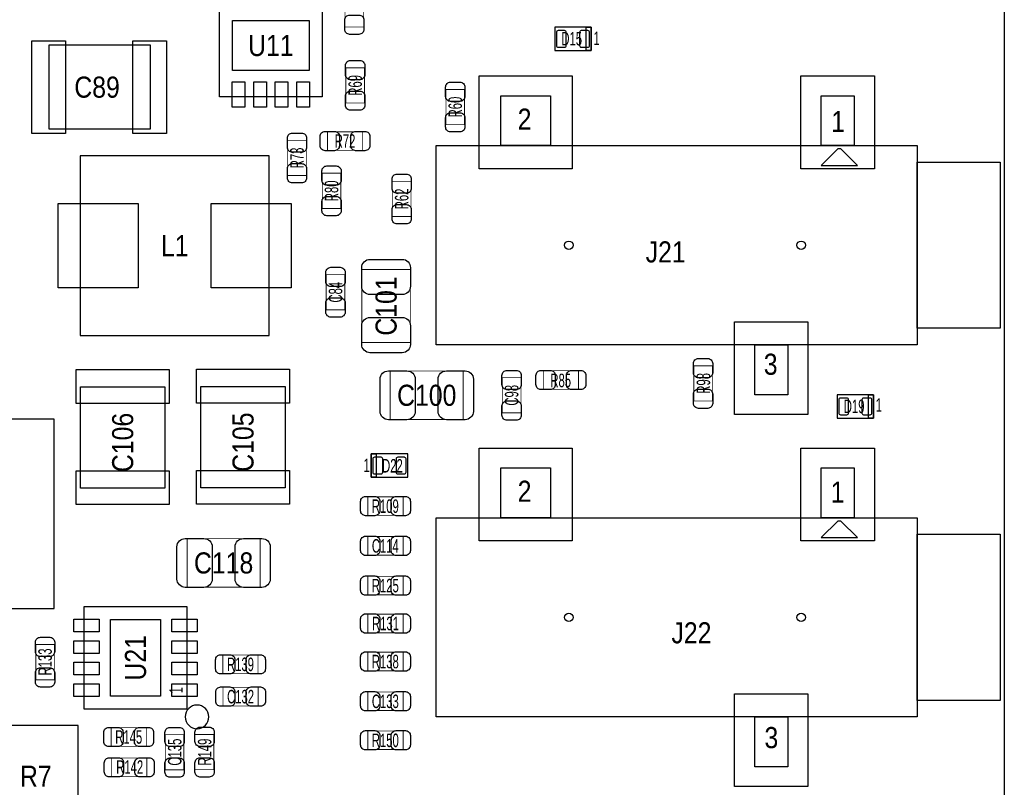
# Model space of a CAD drawing. Extents: x -31 to 174, y -12 to 124.
# Tile 15 of 20: x 121 to 151, y 22 to 45. Entities that reach past the tile are written whole.
import ezdxf
from ezdxf.enums import TextEntityAlignment as Align

# ---------------------------------------------------------------- set-up
doc = ezdxf.new("R2010")
doc.units = 0
for name, color, linetype in [('BG_OUTLINE', 3, 'CONTINUOUS'), ('PG_ASSEMBLY_TOP', 140, 'CONTINUOUS'), ('PIN_BOTTOM', 2, 'CONTINUOUS'), ('PIN_TOP', 160, 'CONTINUOUS'), ('RD_ASSEMBLY_TOP', 140, 'CONTINUOUS')]:
    doc.layers.add(name, color=color, linetype=linetype)

msp = doc.modelspace()

# ---------------------------------------------------------------- linework, layer by layer
at = {"layer": 'BG_OUTLINE'}
msp.add_lwpolyline([(0, 0), (0, 46.233588), (5.526532, 46.233588, 0.413393), (6.522212, 47.232062), (6.522212, 48.731932, 0.414214), (5.522214, 49.73193), (0, 49.73193), (0, 74.98207), (5.522214, 74.98207, 0.414214), (6.522212, 75.982068), (6.522212, 77.481938, 0.413393), (5.526532, 78.480412), (0, 78.480412), (0, 89.662), (150.622, 89.662), (150.622, 0)], format="xyb", close=True, dxfattribs=at)
at = {"layer": 'PG_ASSEMBLY_TOP', "const_width": 0.024892}
for points in [[(130.758692, 45.970698), (131.318508, 45.970698), (131.318508, 44.910502), (130.758692, 44.910502), (130.758692, 45.970698)], [(131.343908, 42.624502), (130.784092, 42.624502), (130.784092, 43.684698), (131.343908, 43.684698), (131.343908, 42.624502)], [(134.358888, 41.971976), (133.799072, 41.971976), (133.799072, 43.032172), (134.358888, 43.032172), (134.358888, 41.971976)], [(131.289298, 41.758108), (131.289298, 41.198292), (130.229102, 41.198292), (130.229102, 41.758108), (131.289298, 41.758108)], [(129.591308, 40.440102), (129.031492, 40.440102), (129.031492, 41.500298), (129.591308, 41.500298), (129.591308, 40.440102)], [(130.072892, 40.509698), (130.632708, 40.509698), (130.632708, 39.449502), (130.072892, 39.449502), (130.072892, 40.509698)], [(132.745988, 39.205662), (132.186172, 39.205662), (132.186172, 40.265858), (132.745988, 40.265858), (132.745988, 39.205662)], [(130.192272, 37.457634), (130.752088, 37.457634), (130.752088, 36.397438), (130.192272, 36.397438), (130.192272, 37.457634)], [(132.726176, 35.412426), (131.266184, 35.412426), (131.266184, 37.612574), (132.726176, 37.612574), (132.726176, 35.412426)], [(141.266672, 34.712148), (141.826488, 34.712148), (141.826488, 33.651952), (141.266672, 33.651952), (141.266672, 34.712148)], [(132.120386, 33.095184), (132.120386, 34.555176), (134.320534, 34.555176), (134.320534, 33.095184), (132.120386, 33.095184)], [(136.732518, 34.005266), (136.732518, 34.565082), (137.792714, 34.565082), (137.792714, 34.005266), (136.732518, 34.005266)], [(135.498586, 34.355278), (136.058402, 34.355278), (136.058402, 33.295082), (135.498586, 33.295082), (135.498586, 34.355278)], [(131.448302, 30.210252), (131.448302, 30.770068), (132.508498, 30.770068), (132.508498, 30.210252), (131.448302, 30.210252)], [(128.201674, 29.508196), (128.201674, 28.048204), (126.001526, 28.048204), (126.001526, 29.508196), (128.201674, 29.508196)], [(131.448302, 29.013912), (131.448302, 29.573728), (132.508498, 29.573728), (132.508498, 29.013912), (131.448302, 29.013912)], [(132.508498, 28.377388), (132.508498, 27.817572), (131.448302, 27.817572), (131.448302, 28.377388), (132.508498, 28.377388)], [(131.448302, 26.674572), (131.448302, 27.234388), (132.508498, 27.234388), (132.508498, 26.674572), (131.448302, 26.674572)], [(122.001788, 25.261062), (121.441972, 25.261062), (121.441972, 26.321258), (122.001788, 26.321258), (122.001788, 25.261062)], [(127.079502, 25.445212), (127.079502, 26.005028), (128.139698, 26.005028), (128.139698, 25.445212), (127.079502, 25.445212)], [(132.508498, 26.091388), (132.508498, 25.531572), (131.448302, 25.531572), (131.448302, 26.091388), (132.508498, 26.091388)], [(128.142238, 25.033732), (128.142238, 24.473916), (127.082042, 24.473916), (127.082042, 25.033732), (128.142238, 25.033732)], [(131.448302, 24.335232), (131.448302, 24.895048), (132.508498, 24.895048), (132.508498, 24.335232), (131.448302, 24.335232)], [(123.711462, 23.258526), (123.711462, 23.818342), (124.771658, 23.818342), (124.771658, 23.258526), (123.711462, 23.258526)], [(131.448302, 23.160736), (131.448302, 23.720552), (132.508498, 23.720552), (132.508498, 23.160736), (131.448302, 23.160736)], [(125.904498, 22.548342), (125.344682, 22.548342), (125.344682, 23.608538), (125.904498, 23.608538), (125.904498, 22.548342)], [(126.248922, 23.613618), (126.808738, 23.613618), (126.808738, 22.553422), (126.248922, 22.553422)], [(124.786898, 22.904958), (124.786898, 22.345142), (123.726702, 22.345142), (123.726702, 22.904958), (124.786898, 22.904958)]]:
    msp.add_lwpolyline(points, dxfattribs=at)
at = {"layer": 'PG_ASSEMBLY_TOP'}
for points in [[(130.0734, 45.904404), (130.0734, 42.805604), (126.9746, 42.805604), (126.9746, 45.904404), (130.0734, 45.904404)], [(138.176, 44.901612), (137.07618, 44.901612), (137.07618, 44.201588), (138.176, 44.201588), (138.176, 44.901612)], [(128.47828, 41.02862), (122.77852, 41.02862), (122.77852, 35.62858), (128.47828, 35.62858), (128.47828, 41.02862)], [(146.68246, 33.841182), (145.58264, 33.841182), (145.58264, 33.141158), (146.68246, 33.141158), (146.68246, 33.841182)], [(121.995184, 27.40914), (121.995184, 33.1089), (116.595144, 33.1089), (116.595144, 27.40914), (121.995184, 27.40914)], [(131.5466, 31.358078), (132.64642, 31.358078), (132.64642, 32.058102), (131.5466, 32.058102), (131.5466, 31.358078)], [(125.995684, 24.372824), (122.896884, 24.372824), (122.896884, 27.471624), (125.995684, 27.471624), (125.995684, 24.372824)], [(105.192322, 0), (122.722386, 0), (122.722386, 23.880064), (105.192322, 23.880064), (105.192322, 0)]]:
    msp.add_lwpolyline(points, dxfattribs=at)
for points in [[(138.176, 44.901612), (138.176, 44.201588), (138.02614, 44.201588), (138.02614, 44.901612)], [(121.84126, 41.83126), (121.84126, 44.37126), (124.88926, 44.37126), (124.88926, 41.83126)], [(135.451596, 41.342056), (135.451596, 42.84218), (136.951466, 42.84218), (136.951466, 41.342056)], [(145.101564, 41.342056), (145.101564, 42.84218), (146.101562, 42.84218), (146.101562, 41.342056)], [(133.501384, 35.342068), (133.501384, 41.342056), (148.001482, 41.342056), (148.001482, 35.342068)], [(145.101564, 40.742108), (146.201384, 40.742108), (145.701512, 41.24198), (145.601436, 41.24198)], [(148.001482, 35.84194), (148.001482, 40.842184), (150.501604, 40.842184), (150.501604, 35.84194)], [(143.101568, 33.841944), (143.101568, 35.342068), (144.101566, 35.342068), (144.101566, 33.841944)], [(122.789696, 31.02864), (122.789696, 34.07664), (125.329696, 34.07664), (125.329696, 31.02864)], [(126.4158, 31.0388), (126.4158, 34.0868), (128.9558, 34.0868), (128.9558, 31.0388)], [(146.68246, 33.841182), (146.68246, 33.141158), (146.5326, 33.141158), (146.5326, 33.841182)], [(131.5466, 31.358078), (131.5466, 32.058102), (131.69646, 32.058102), (131.69646, 31.358078)], [(135.451596, 30.140656), (135.451596, 31.64078), (136.951466, 31.64078), (136.951466, 30.140656)], [(145.101564, 30.140656), (145.101564, 31.64078), (146.101562, 31.64078), (146.101562, 30.140656)], [(133.501384, 24.140668), (133.501384, 30.140656), (148.001482, 30.140656), (148.001482, 24.140668)], [(145.101564, 29.540708), (146.201384, 29.540708), (145.701512, 30.04058), (145.601436, 30.04058)], [(148.001482, 24.64054), (148.001482, 29.640784), (150.501604, 29.640784), (150.501604, 24.64054)], [(143.101568, 22.640544), (143.101568, 24.140668), (144.101566, 24.140668), (144.101566, 22.640544)]]:
    msp.add_lwpolyline(points, close=True, dxfattribs=at)
msp.add_lwpolyline([(126.656084, 24.144224, 1), (125.944884, 24.144224, 1), (126.656084, 24.144224)], format="xyb", dxfattribs=at)
at = {"layer": 'PIN_BOTTOM'}
for centre in [(137.501376, 38.342062), (144.501616, 38.342062), (137.501376, 27.140662), (144.501616, 27.140662)]:
    msp.add_circle(centre, 0.127, dxfattribs=at)
at = {"layer": 'PIN_TOP'}
for points in [[(127.3683, 45.104304), (129.6797, 45.104304), (129.6797, 43.605704), (127.3683, 43.605704)], [(121.32056, 41.70426), (121.32056, 44.49826), (122.33656, 44.49826), (122.33656, 41.70426)], [(124.36856, 41.70426), (124.36856, 44.49826), (125.38456, 44.49826), (125.38456, 41.70426)], [(134.804404, 40.64508), (134.804404, 43.43908), (137.598404, 43.43908), (137.598404, 40.64508)], [(144.496536, 40.64508), (144.496536, 43.43908), (146.706336, 43.43908), (146.706336, 40.64508)], [(127.35814, 43.262804), (127.73914, 43.262804), (127.73914, 42.500804), (127.35814, 42.500804)], [(128.00838, 43.262804), (128.38938, 43.262804), (128.38938, 42.500804), (128.00838, 42.500804)], [(128.65862, 43.262804), (129.03962, 43.262804), (129.03962, 42.500804), (128.65862, 42.500804)], [(129.30886, 43.262804), (129.68986, 43.262804), (129.68986, 42.500804), (129.30886, 42.500804)], [(124.52858, 37.0586), (122.11558, 37.0586), (122.11558, 39.5986), (124.52858, 39.5986)], [(129.14122, 37.0586), (126.72822, 37.0586), (126.72822, 39.5986), (129.14122, 39.5986)], [(142.49654, 33.245044), (142.49654, 36.039044), (144.70634, 36.039044), (144.70634, 33.245044)], [(122.662696, 34.59734), (125.456696, 34.59734), (125.456696, 33.58134), (122.662696, 33.58134)], [(126.2888, 34.6075), (129.0828, 34.6075), (129.0828, 33.5915), (126.2888, 33.5915)], [(134.804404, 29.44368), (134.804404, 32.23768), (137.598404, 32.23768), (137.598404, 29.44368)], [(144.496536, 29.44368), (144.496536, 32.23768), (146.706336, 32.23768), (146.706336, 29.44368)], [(122.662696, 31.54934), (125.456696, 31.54934), (125.456696, 30.53334), (122.662696, 30.53334)], [(126.2888, 31.5595), (129.0828, 31.5595), (129.0828, 30.5435), (126.2888, 30.5435)], [(123.354084, 27.088084), (123.354084, 26.707084), (122.592084, 26.707084), (122.592084, 27.088084)], [(125.195584, 27.077924), (125.195584, 24.766524), (123.696984, 24.766524), (123.696984, 27.077924)], [(126.300484, 27.088084), (126.300484, 26.707084), (125.538484, 26.707084), (125.538484, 27.088084)], [(123.354084, 26.437844), (123.354084, 26.056844), (122.592084, 26.056844), (122.592084, 26.437844)], [(126.300484, 26.437844), (126.300484, 26.056844), (125.538484, 26.056844), (125.538484, 26.437844)], [(123.354084, 25.787604), (123.354084, 25.406604), (122.592084, 25.406604), (122.592084, 25.787604)], [(126.300484, 25.787604), (126.300484, 25.406604), (125.538484, 25.406604), (125.538484, 25.787604)], [(123.354084, 25.137364), (123.354084, 24.756364), (122.592084, 24.756364), (122.592084, 25.137364)], [(126.300484, 25.137364), (126.300484, 24.756364), (125.538484, 24.756364), (125.538484, 25.137364)], [(142.49654, 22.043644), (142.49654, 24.837644), (144.70634, 24.837644), (144.70634, 22.043644)]]:
    msp.add_lwpolyline(points, close=True, dxfattribs=at)
for points in [[(130.748532, 44.840652), (130.748532, 45.12056, -0.414846), (130.898646, 45.270674), (131.178554, 45.270674, -0.414846), (131.328668, 45.12056), (131.328668, 44.840652, -0.414846), (131.178554, 44.690538), (130.898646, 44.690538, -0.414846)], [(137.376154, 44.801536), (137.176002, 44.801536, 0.414463), (137.125964, 44.751498), (137.125964, 44.351702, 0.414463), (137.176002, 44.301664), (137.376154, 44.301664, 0.414463), (137.426192, 44.351702), (137.426192, 44.751498, 0.414463)], [(138.076178, 44.801536), (137.876026, 44.801536, 0.414463), (137.825988, 44.751498), (137.825988, 44.351702, 0.414463), (137.876026, 44.301664), (138.076178, 44.301664, 0.414463), (138.126216, 44.351702), (138.126216, 44.751498, 0.414463)], [(131.354068, 43.754548), (131.354068, 43.47464, -0.414846), (131.203954, 43.324526), (130.924046, 43.324526, -0.414846), (130.773932, 43.47464), (130.773932, 43.754548, -0.414846), (130.924046, 43.904662), (131.203954, 43.904662, -0.414846)], [(134.369048, 43.102022), (134.369048, 42.822114, -0.414846), (134.218934, 42.672), (133.939026, 42.672, -0.414846), (133.788912, 42.822114), (133.788912, 43.102022, -0.414846), (133.939026, 43.252136), (134.218934, 43.252136, -0.414846)], [(130.773932, 42.554652), (130.773932, 42.83456, -0.414846), (130.924046, 42.984674), (131.203954, 42.984674, -0.414846), (131.354068, 42.83456), (131.354068, 42.554652, -0.414846), (131.203954, 42.404538), (130.924046, 42.404538, -0.414846)], [(133.788912, 41.902126), (133.788912, 42.182034, -0.414846), (133.939026, 42.332148), (134.218934, 42.332148, -0.414846), (134.369048, 42.182034), (134.369048, 41.902126, -0.414846), (134.218934, 41.752012), (133.939026, 41.752012, -0.414846)], [(129.601468, 41.570148), (129.601468, 41.29024, -0.414846), (129.451354, 41.140126), (129.171446, 41.140126, -0.414846), (129.021332, 41.29024), (129.021332, 41.570148, -0.414846), (129.171446, 41.720262), (129.451354, 41.720262, -0.414846)], [(130.159252, 41.768268), (130.43916, 41.768268, -0.414846), (130.589274, 41.618154), (130.589274, 41.338246, -0.414846), (130.43916, 41.188132), (130.159252, 41.188132, -0.414846), (130.009138, 41.338246), (130.009138, 41.618154, -0.414846)], [(131.359148, 41.188132), (131.07924, 41.188132, -0.414846), (130.929126, 41.338246), (130.929126, 41.618154, -0.414846), (131.07924, 41.768268), (131.359148, 41.768268, -0.414846), (131.509262, 41.618154), (131.509262, 41.338246, -0.414846)], [(129.021332, 40.370252), (129.021332, 40.65016, -0.414846), (129.171446, 40.800274), (129.451354, 40.800274, -0.414846), (129.601468, 40.65016), (129.601468, 40.370252, -0.414846), (129.451354, 40.220138), (129.171446, 40.220138, -0.414846)], [(130.642868, 40.579548), (130.642868, 40.29964, -0.414846), (130.492754, 40.149526), (130.212846, 40.149526, -0.414846), (130.062732, 40.29964), (130.062732, 40.579548, -0.414846), (130.212846, 40.729662), (130.492754, 40.729662, -0.414846)], [(132.756148, 40.335708), (132.756148, 40.0558, -0.414846), (132.606034, 39.905686), (132.326126, 39.905686, -0.414846), (132.176012, 40.0558), (132.176012, 40.335708, -0.414846), (132.326126, 40.485822), (132.606034, 40.485822, -0.414846)], [(130.062732, 39.379652), (130.062732, 39.65956, -0.414846), (130.212846, 39.809674), (130.492754, 39.809674, -0.414846), (130.642868, 39.65956), (130.642868, 39.379652, -0.414846), (130.492754, 39.229538), (130.212846, 39.229538, -0.414846)], [(132.176012, 39.135812), (132.176012, 39.41572, -0.414846), (132.326126, 39.565834), (132.606034, 39.565834, -0.414846), (132.756148, 39.41572), (132.756148, 39.135812, -0.414846), (132.606034, 38.985698), (132.326126, 38.985698, -0.414846)], [(130.762248, 37.527484), (130.762248, 37.247576, -0.414846), (130.612134, 37.097462), (130.332226, 37.097462, -0.414846), (130.182112, 37.247576), (130.182112, 37.527484, -0.414846), (130.332226, 37.677598), (130.612134, 37.677598, -0.414846)], [(132.731256, 37.667438), (132.731256, 37.107622, -0.414709), (132.481066, 36.857432), (131.511294, 36.857432, -0.414709), (131.261104, 37.107622), (131.261104, 37.667438, -0.414709), (131.511294, 37.917628), (132.481066, 37.917628, -0.414709)], [(130.182112, 36.327588), (130.182112, 36.607496, -0.414846), (130.332226, 36.75761), (130.612134, 36.75761, -0.414846), (130.762248, 36.607496), (130.762248, 36.327588, -0.414846), (130.612134, 36.177474), (130.332226, 36.177474, -0.414846)], [(131.261104, 35.357562), (131.261104, 35.917378, -0.414709), (131.511294, 36.167568), (132.481066, 36.167568, -0.414709), (132.731256, 35.917378), (132.731256, 35.357562, -0.414709), (132.481066, 35.107372), (131.511294, 35.107372, -0.414709)], [(141.836648, 34.781998), (141.836648, 34.50209, -0.414846), (141.686534, 34.351976), (141.406626, 34.351976, -0.414846), (141.256512, 34.50209), (141.256512, 34.781998, -0.414846), (141.406626, 34.932112), (141.686534, 34.932112, -0.414846)], [(132.065522, 34.560256), (132.625338, 34.560256, -0.414709), (132.875528, 34.310066), (132.875528, 33.340294, -0.414709), (132.625338, 33.090104), (132.065522, 33.090104, -0.414709), (131.815332, 33.340294), (131.815332, 34.310066, -0.414709)], [(134.375398, 33.090104), (133.815582, 33.090104, -0.414709), (133.565392, 33.340294), (133.565392, 34.310066, -0.414709), (133.815582, 34.560256), (134.375398, 34.560256, -0.414709), (134.625588, 34.310066), (134.625588, 33.340294, -0.414709)], [(136.068562, 34.425128), (136.068562, 34.14522, -0.414846), (135.918448, 33.995106), (135.63854, 33.995106, -0.414846), (135.488426, 34.14522), (135.488426, 34.425128, -0.414846), (135.63854, 34.575242), (135.918448, 34.575242, -0.414846)], [(136.662668, 34.575242), (136.942576, 34.575242, -0.414846), (137.09269, 34.425128), (137.09269, 34.14522, -0.414846), (136.942576, 33.995106), (136.662668, 33.995106, -0.414846), (136.512554, 34.14522), (136.512554, 34.425128, -0.414846)], [(137.862564, 33.995106), (137.582656, 33.995106, -0.414846), (137.432542, 34.14522), (137.432542, 34.425128, -0.414846), (137.582656, 34.575242), (137.862564, 34.575242, -0.414846), (138.012678, 34.425128), (138.012678, 34.14522, -0.414846)], [(141.256512, 33.582102), (141.256512, 33.86201, -0.414846), (141.406626, 34.012124), (141.686534, 34.012124, -0.414846), (141.836648, 33.86201), (141.836648, 33.582102, -0.414846), (141.686534, 33.431988), (141.406626, 33.431988, -0.414846)], [(135.488426, 33.225232), (135.488426, 33.50514, -0.414846), (135.63854, 33.655254), (135.918448, 33.655254, -0.414846), (136.068562, 33.50514), (136.068562, 33.225232, -0.414846), (135.918448, 33.075118), (135.63854, 33.075118, -0.414846)], [(145.882614, 33.741106), (145.682462, 33.741106, 0.414463), (145.632424, 33.691068), (145.632424, 33.291272, 0.414463), (145.682462, 33.241234), (145.882614, 33.241234, 0.414463), (145.932652, 33.291272), (145.932652, 33.691068, 0.414463)], [(146.582638, 33.741106), (146.382486, 33.741106, 0.414463), (146.332448, 33.691068), (146.332448, 33.291272, 0.414463), (146.382486, 33.241234), (146.582638, 33.241234, 0.414463), (146.632676, 33.291272), (146.632676, 33.691068, 0.414463)], [(131.646422, 31.458154), (131.846574, 31.458154, 0.414463), (131.896612, 31.508192), (131.896612, 31.907988, 0.414463), (131.846574, 31.958026), (131.646422, 31.958026, 0.414463), (131.596384, 31.907988), (131.596384, 31.508192, 0.414463)], [(132.346446, 31.458154), (132.546598, 31.458154, 0.414463), (132.596636, 31.508192), (132.596636, 31.907988, 0.414463), (132.546598, 31.958026), (132.346446, 31.958026, 0.414463), (132.296408, 31.907988), (132.296408, 31.508192, 0.414463)], [(131.378452, 30.780228), (131.65836, 30.780228, -0.414846), (131.808474, 30.630114), (131.808474, 30.350206, -0.414846), (131.65836, 30.200092), (131.378452, 30.200092, -0.414846), (131.228338, 30.350206), (131.228338, 30.630114, -0.414846)], [(132.578348, 30.200092), (132.29844, 30.200092, -0.414846), (132.148326, 30.350206), (132.148326, 30.630114, -0.414846), (132.29844, 30.780228), (132.578348, 30.780228, -0.414846), (132.728462, 30.630114), (132.728462, 30.350206, -0.414846)], [(125.946662, 29.513276), (126.506478, 29.513276, -0.414709), (126.756668, 29.263086), (126.756668, 28.293314, -0.414709), (126.506478, 28.043124), (125.946662, 28.043124, -0.414709), (125.696472, 28.293314), (125.696472, 29.263086, -0.414709)], [(128.256538, 28.043124), (127.696722, 28.043124, -0.414709), (127.446532, 28.293314), (127.446532, 29.263086, -0.414709), (127.696722, 29.513276), (128.256538, 29.513276, -0.414709), (128.506728, 29.263086), (128.506728, 28.293314, -0.414709)], [(131.378452, 29.583888), (131.65836, 29.583888, -0.414846), (131.808474, 29.433774), (131.808474, 29.153866, -0.414846), (131.65836, 29.003752), (131.378452, 29.003752, -0.414846), (131.228338, 29.153866), (131.228338, 29.433774, -0.414846)], [(132.578348, 29.003752), (132.29844, 29.003752, -0.414846), (132.148326, 29.153866), (132.148326, 29.433774, -0.414846), (132.29844, 29.583888), (132.578348, 29.583888, -0.414846), (132.728462, 29.433774), (132.728462, 29.153866, -0.414846)], [(131.378452, 28.387548), (131.65836, 28.387548, -0.414846), (131.808474, 28.237434), (131.808474, 27.957526, -0.414846), (131.65836, 27.807412), (131.378452, 27.807412, -0.414846), (131.228338, 27.957526), (131.228338, 28.237434, -0.414846)], [(132.578348, 27.807412), (132.29844, 27.807412, -0.414846), (132.148326, 27.957526), (132.148326, 28.237434, -0.414846), (132.29844, 28.387548), (132.578348, 28.387548, -0.414846), (132.728462, 28.237434), (132.728462, 27.957526, -0.414846)], [(131.378452, 27.244548), (131.65836, 27.244548, -0.414846), (131.808474, 27.094434), (131.808474, 26.814526, -0.414846), (131.65836, 26.664412), (131.378452, 26.664412, -0.414846), (131.228338, 26.814526), (131.228338, 27.094434, -0.414846)], [(132.578348, 26.664412), (132.29844, 26.664412, -0.414846), (132.148326, 26.814526), (132.148326, 27.094434, -0.414846), (132.29844, 27.244548), (132.578348, 27.244548, -0.414846), (132.728462, 27.094434), (132.728462, 26.814526, -0.414846)], [(122.011948, 26.391108), (122.011948, 26.1112, -0.414846), (121.861834, 25.961086), (121.581926, 25.961086, -0.414846), (121.431812, 26.1112), (121.431812, 26.391108, -0.414846), (121.581926, 26.541222), (121.861834, 26.541222, -0.414846)], [(127.009652, 26.015188), (127.28956, 26.015188, -0.414846), (127.439674, 25.865074), (127.439674, 25.585166, -0.414846), (127.28956, 25.435052), (127.009652, 25.435052, -0.414846), (126.859538, 25.585166), (126.859538, 25.865074, -0.414846)], [(128.209548, 25.435052), (127.92964, 25.435052, -0.414846), (127.779526, 25.585166), (127.779526, 25.865074, -0.414846), (127.92964, 26.015188), (128.209548, 26.015188, -0.414846), (128.359662, 25.865074), (128.359662, 25.585166, -0.414846)], [(131.378452, 26.101548), (131.65836, 26.101548, -0.414846), (131.808474, 25.951434), (131.808474, 25.671526, -0.414846), (131.65836, 25.521412), (131.378452, 25.521412, -0.414846), (131.228338, 25.671526), (131.228338, 25.951434, -0.414846)], [(132.578348, 25.521412), (132.29844, 25.521412, -0.414846), (132.148326, 25.671526), (132.148326, 25.951434, -0.414846), (132.29844, 26.101548), (132.578348, 26.101548, -0.414846), (132.728462, 25.951434), (132.728462, 25.671526, -0.414846)], [(121.431812, 25.191212), (121.431812, 25.47112, -0.414846), (121.581926, 25.621234), (121.861834, 25.621234, -0.414846), (122.011948, 25.47112), (122.011948, 25.191212, -0.414846), (121.861834, 25.041098), (121.581926, 25.041098, -0.414846)], [(127.012192, 25.043892), (127.2921, 25.043892, -0.414846), (127.442214, 24.893778), (127.442214, 24.61387, -0.414846), (127.2921, 24.463756), (127.012192, 24.463756, -0.414846), (126.862078, 24.61387), (126.862078, 24.893778, -0.414846)], [(128.212088, 24.463756), (127.93218, 24.463756, -0.414846), (127.782066, 24.61387), (127.782066, 24.893778, -0.414846), (127.93218, 25.043892), (128.212088, 25.043892, -0.414846), (128.362202, 24.893778), (128.362202, 24.61387, -0.414846)], [(131.378452, 24.905208), (131.65836, 24.905208, -0.414846), (131.808474, 24.755094), (131.808474, 24.475186, -0.414846), (131.65836, 24.325072), (131.378452, 24.325072, -0.414846), (131.228338, 24.475186), (131.228338, 24.755094, -0.414846)], [(132.578348, 24.325072), (132.29844, 24.325072, -0.414846), (132.148326, 24.475186), (132.148326, 24.755094, -0.414846), (132.29844, 24.905208), (132.578348, 24.905208, -0.414846), (132.728462, 24.755094), (132.728462, 24.475186, -0.414846)], [(123.641612, 23.828502), (123.92152, 23.828502, -0.414846), (124.071634, 23.678388), (124.071634, 23.39848, -0.414846), (123.92152, 23.248366), (123.641612, 23.248366, -0.414846), (123.491498, 23.39848), (123.491498, 23.678388, -0.414846)], [(124.841508, 23.248366), (124.5616, 23.248366, -0.414846), (124.411486, 23.39848), (124.411486, 23.678388, -0.414846), (124.5616, 23.828502), (124.841508, 23.828502, -0.414846), (124.991622, 23.678388), (124.991622, 23.39848, -0.414846)], [(125.914658, 23.678388), (125.914658, 23.39848, -0.414846), (125.764544, 23.248366), (125.484636, 23.248366, -0.414846), (125.334522, 23.39848), (125.334522, 23.678388, -0.414846), (125.484636, 23.828502), (125.764544, 23.828502, -0.414846)], [(126.818898, 23.683468), (126.818898, 23.40356, -0.414846), (126.668784, 23.253446), (126.388876, 23.253446, -0.414846), (126.238762, 23.40356), (126.238762, 23.683468, -0.414846), (126.388876, 23.833582), (126.668784, 23.833582, -0.414846)], [(131.378452, 23.730712), (131.65836, 23.730712, -0.414846), (131.808474, 23.580598), (131.808474, 23.30069, -0.414846), (131.65836, 23.150576), (131.378452, 23.150576, -0.414846), (131.228338, 23.30069), (131.228338, 23.580598, -0.414846)], [(132.578348, 23.150576), (132.29844, 23.150576, -0.414846), (132.148326, 23.30069), (132.148326, 23.580598, -0.414846), (132.29844, 23.730712), (132.578348, 23.730712, -0.414846), (132.728462, 23.580598), (132.728462, 23.30069, -0.414846)], [(123.656852, 22.915118), (123.93676, 22.915118, -0.414846), (124.086874, 22.765004), (124.086874, 22.485096, -0.414846), (123.93676, 22.334982), (123.656852, 22.334982, -0.414846), (123.506738, 22.485096), (123.506738, 22.765004, -0.414846)], [(124.856748, 22.334982), (124.57684, 22.334982, -0.414846), (124.426726, 22.485096), (124.426726, 22.765004, -0.414846), (124.57684, 22.915118), (124.856748, 22.915118, -0.414846), (125.006862, 22.765004), (125.006862, 22.485096, -0.414846)], [(125.334522, 22.478492), (125.334522, 22.7584, -0.414846), (125.484636, 22.908514), (125.764544, 22.908514, -0.414846), (125.914658, 22.7584), (125.914658, 22.478492, -0.414846), (125.764544, 22.328378), (125.484636, 22.328378, -0.414846)], [(126.238762, 22.483572), (126.238762, 22.76348, -0.414846), (126.388876, 22.913594), (126.668784, 22.913594, -0.414846), (126.818898, 22.76348), (126.818898, 22.483572, -0.414846), (126.668784, 22.333458), (126.388876, 22.333458, -0.414846)]]:
    msp.add_lwpolyline(points, format="xyb", close=True, dxfattribs=at)
for centre in [(137.501376, 38.342062), (144.501616, 38.342062), (137.501376, 27.140662), (144.501616, 27.140662)]:
    msp.add_circle(centre, 0.127, dxfattribs=at)

# ---------------------------------------------------------------- texts
at = {"layer": 'PG_ASSEMBLY_TOP'}
for s, height, width, p in [('1', 0.4064, 0.625, (138.24331, 44.36745)), ('1', 0.4064, 0.625, (146.7485, 33.32861)), ('1', 0.4064, 0.625, (131.31673, 31.51505)), ('R7', 0.635, 0.88, (120.96623, 22.03958))]:
    msp.add_text(s, height=height, dxfattribs=dict(at, width=width)).set_placement(p)
at = {"layer": 'PG_ASSEMBLY_TOP', "width": 0.88}
for s, p in [('2', (136.16813, 41.820084)), ('1', (145.61566, 41.74998)), ('3', (143.58366, 34.4424)), ('2', (136.16813, 30.618684)), ('1', (145.60042, 30.5943)), ('3', (143.60398, 23.2029))]:
    msp.add_text(s, height=0.635, dxfattribs=at).set_placement(p, align=Align.CENTER)
at = {"layer": 'PG_ASSEMBLY_TOP', "width": 0.625}
msp.add_text('1', height=0.4064, rotation=90, dxfattribs=at).set_placement((125.868684, 24.946864), align=Align.CENTER)
at = {"layer": 'RD_ASSEMBLY_TOP'}
for s, height, width, p in [('U11', 0.635, 0.88, (128.524, 44.037504)), ('D15', 0.4064, 0.625, (137.58799, 44.35729)), ('R72', 0.4064, 0.625, (130.7592, 41.275)), ('L1', 0.635, 0.88, (125.6284, 38.0111)), ('J21', 0.635, 0.88, (140.41882, 37.82314)), ('R85', 0.4064, 0.625, (137.257536, 34.069274)), ('C100', 0.635, 0.88, (133.22046, 33.50768)), ('D19', 0.4064, 0.625, (146.09826, 33.28924)), ('D22', 0.4064, 0.625, (132.18668, 31.49981)), ('R109', 0.4064, 0.625, (131.97332, 30.28442)), ('C114', 0.4064, 0.625, (131.97332, 29.08808)), ('C118', 0.635, 0.88, (127.1016, 28.4607)), ('R125', 0.4064, 0.625, (131.97332, 27.89174)), ('R131', 0.4064, 0.625, (131.9784, 26.75128)), ('J22', 0.635, 0.88, (141.19606, 26.35758)), ('R139', 0.4064, 0.625, (127.6096, 25.52192)), ('R138', 0.4064, 0.625, (131.97332, 25.60574)), ('C132', 0.4064, 0.625, (127.61214, 24.550624)), ('C133', 0.4064, 0.625, (131.97332, 24.4094)), ('R145', 0.4064, 0.625, (124.24156, 23.335234)), ('R150', 0.4064, 0.625, (131.97332, 23.234904)), ('R142', 0.4064, 0.625, (124.27204, 22.43074))]:
    msp.add_text(s, height=height, dxfattribs=dict(at, width=width)).set_placement(p, align=Align.CENTER)
at = {"layer": 'RD_ASSEMBLY_TOP', "width": 0.88}
msp.add_text('C89', height=0.635, dxfattribs=at).set_placement((122.60326, 42.78376))
at = {"layer": 'RD_ASSEMBLY_TOP'}
for s, height, width, p in [('R69', 0.4064, 0.625, (131.2672, 43.1546)), ('R60', 0.4064, 0.625, (134.28218, 42.502074)), ('R73', 0.4064, 0.625, (129.5146, 40.9702)), ('R80', 0.4064, 0.625, (130.556, 39.9796)), ('R62', 0.4064, 0.625, (132.66928, 39.73576)), ('C84', 0.4064, 0.625, (130.67538, 36.927536)), ('C101', 0.635, 0.88, (132.31368, 36.5125)), ('R98', 0.4064, 0.625, (141.758924, 34.18459)), ('C98', 0.4064, 0.625, (135.981694, 33.82518)), ('U21', 0.635, 0.88, (124.763784, 25.922224)), ('R133', 0.4064, 0.625, (121.92508, 25.79751)), ('C135', 0.4064, 0.625, (125.8316, 23.08352)), ('R149', 0.4064, 0.625, (126.73203, 23.08352))]:
    msp.add_text(s, height=height, rotation=90, dxfattribs=dict(at, width=width)).set_placement(p, align=Align.CENTER)
at = {"layer": 'RD_ASSEMBLY_TOP', "width": 0.88}
for s, p in [('C106', (124.377196, 31.51124)), ('C105', (128.0033, 31.5214))]:
    msp.add_text(s, height=0.635, rotation=90, dxfattribs=at).set_placement(p)

doc.saveas('drawing.dxf')
